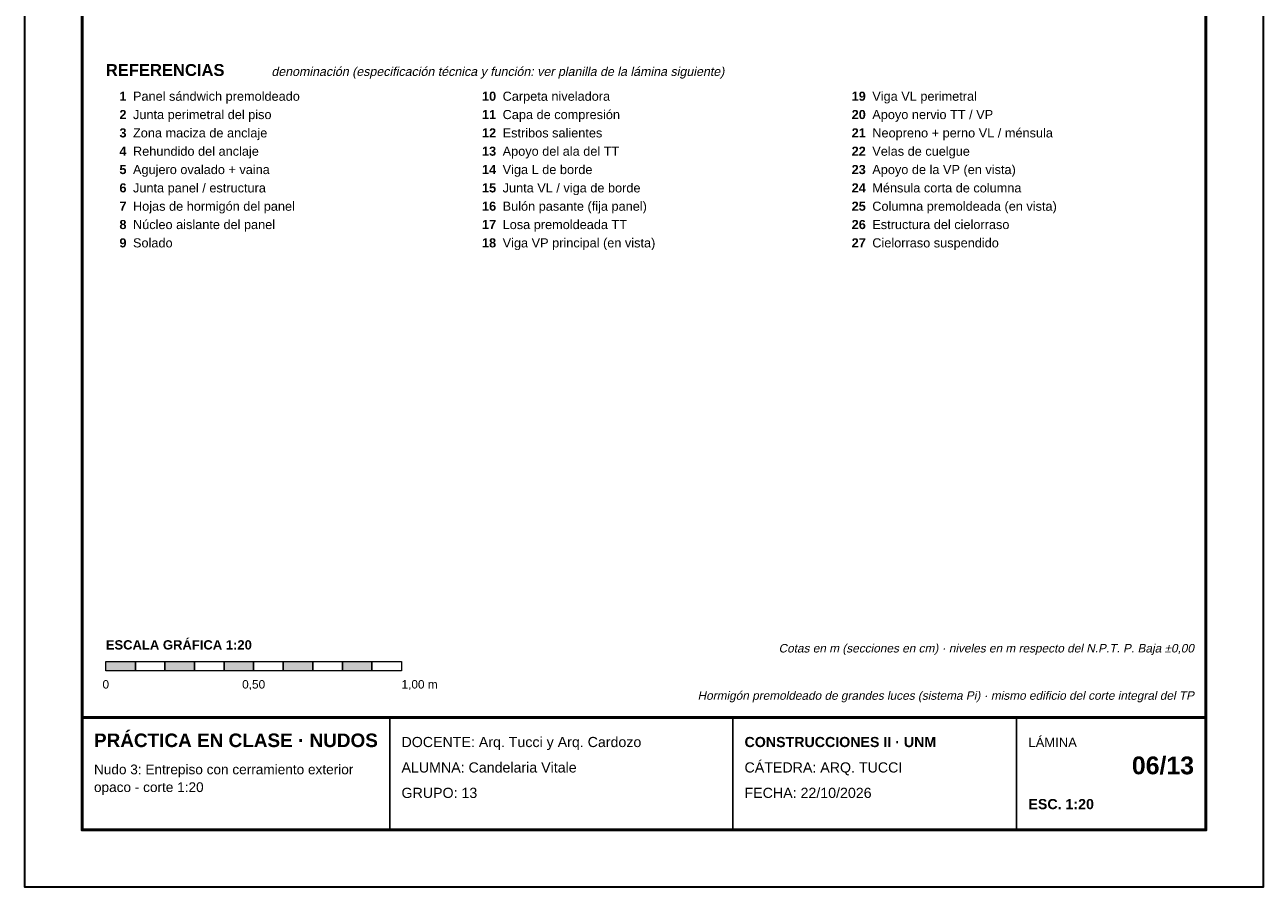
# Model space of a CAD drawing. Header units: millimetres. Extents: x 6 to 4194, y 6 to 5934.
# Tile 1 of 3: x 6 to 4194, y 6 to 2923. Entities that reach past the tile are written whole.
import ezdxf
from ezdxf.enums import TextEntityAlignment as Align

# ---------------------------------------------------------------- set-up
doc = ezdxf.new("R2010")
doc.units = ezdxf.units.MM
doc.header["$LTSCALE"] = 20
for name, color, linetype in [('X-MARCO', 7, 'Continuous'), ('X-ROTULO', 7, 'Continuous'), ('X-TEXTOS', 7, 'Continuous')]:
    doc.layers.add(name, color=color, linetype=linetype)
doc.styles.add('ARIAL', font='arial.ttf')
doc.styles.add('ARIAL-B', font='arialbd.ttf')

msp = doc.modelspace()

# ---------------------------------------------------------------- hatches: boundary and pattern name
at = {"layer": 'X-TEXTOS'}
h = msp.add_hatch(color=7, dxfattribs=at)
h.dxf.hatch_style = 1
h.paths.add_polyline_path([(280, 770), (380, 770), (380, 738), (280, 738)])
h = msp.add_hatch(color=7, dxfattribs=at)
h.dxf.hatch_style = 1
h.paths.add_polyline_path([(480, 770), (580, 770), (580, 738), (480, 738)])
h = msp.add_hatch(color=7, dxfattribs=at)
h.dxf.hatch_style = 1
h.paths.add_polyline_path([(680, 770), (780, 770), (780, 738), (680, 738)])
h = msp.add_hatch(color=7, dxfattribs=at)
h.dxf.hatch_style = 1
h.paths.add_polyline_path([(880, 770), (980, 770), (980, 738), (880, 738)])
h = msp.add_hatch(color=7, dxfattribs=at)
h.dxf.hatch_style = 1
h.paths.add_polyline_path([(1080, 770), (1180, 770), (1180, 738), (1080, 738)])

# ---------------------------------------------------------------- linework, layer by layer
at = {"layer": 'X-MARCO', "lineweight": 30}
msp.add_lwpolyline([(6, 5934), (4194, 5934), (4194, 6), (6, 6)], close=True, dxfattribs=at)
at = {"layer": 'X-MARCO', "lineweight": 50}
msp.add_lwpolyline([(200, 5740), (4000, 5740), (4000, 200), (200, 200)], close=True, dxfattribs=at)
at = {"layer": 'X-ROTULO', "lineweight": 50}
msp.add_lwpolyline([(200, 580), (4000, 580), (4000, 200), (200, 200)], close=True, dxfattribs=at)
at = {"layer": 'X-ROTULO', "lineweight": 25}
for points in [[(1240, 580), (1240, 200)], [(2400, 580), (2400, 200)], [(3360, 580), (3360, 200)]]:
    msp.add_lwpolyline(points, dxfattribs=at)
at = {"layer": 'X-TEXTOS', "lineweight": 13}
for points in [[(280, 770), (380, 770), (380, 738), (280, 738)], [(380, 770), (480, 770), (480, 738), (380, 738)], [(480, 770), (580, 770), (580, 738), (480, 738)], [(580, 770), (680, 770), (680, 738), (580, 738)], [(680, 770), (780, 770), (780, 738), (680, 738)], [(780, 770), (880, 770), (880, 738), (780, 738)], [(880, 770), (980, 770), (980, 738), (880, 738)], [(980, 770), (1080, 770), (1080, 738), (980, 738)], [(1080, 770), (1180, 770), (1180, 738), (1080, 738)], [(1180, 770), (1280, 770), (1280, 738), (1180, 738)]]:
    msp.add_lwpolyline(points, close=True, dxfattribs=at)

# ---------------------------------------------------------------- texts
at = {"layer": 'X-ROTULO'}
for s, height, style, p in [('PRÁCTICA EN CLASE · NUDOS', 45.824, 'ARIAL-B', (240, 480)), ('DOCENTE: Arq. Tucci y Arq. Cardozo', 34.368, 'ARIAL', (1280, 480)), ('CONSTRUCCIONES II · UNM', 34.368, 'ARIAL-B', (2440, 480)), ('LÁMINA', 31.5, 'ARIAL', (3400, 480)), ('Nudo 3: Entrepiso con cerramiento exterior', 32.936, 'ARIAL', (240, 388)), ('ALUMNA: Candelaria Vitale', 34.368, 'ARIAL', (1280, 394)), ('CÁTEDRA: ARQ. TUCCI', 34.368, 'ARIAL', (2440, 394)), ('opaco - corte 1:20', 32.936, 'ARIAL', (240, 328)), ('GRUPO: 13', 34.37, 'ARIAL', (1280, 308)), ('FECHA: 22/10/2026', 34.368, 'ARIAL', (2440, 308)), ('ESC. 1:20', 34.37, 'ARIAL-B', (3400, 270))]:
    msp.add_text(s, height=height, dxfattribs=dict(at, style=style)).set_placement(p)
at = {"layer": 'X-ROTULO', "style": 'ARIAL-B'}
msp.add_text('06/13', height=60.14, dxfattribs=at).set_placement((3960, 388), align=Align.RIGHT)
at = {"layer": 'X-TEXTOS'}
for s, height, style, p in [('REFERENCIAS', 40.096, 'ARIAL-B', (280, 2750)), ('Panel sándwich premoldeado', 30.788, 'ARIAL', (372, 2666)), ('Carpeta niveladora', 30.788, 'ARIAL', (1622, 2666)), ('Viga VL perimetral', 30.788, 'ARIAL', (2872, 2666)), ('Capa de compresión', 30.788, 'ARIAL', (1622, 2604)), ('Junta perimetral del piso', 30.788, 'ARIAL', (372, 2604)), ('Apoyo nervio TT / VP', 30.788, 'ARIAL', (2872, 2604)), ('Zona maciza de anclaje', 30.788, 'ARIAL', (372, 2542)), ('Estribos salientes', 30.788, 'ARIAL', (1622, 2542)), ('Neopreno + perno VL / ménsula', 30.788, 'ARIAL', (2872, 2542)), ('Rehundido del anclaje', 30.788, 'ARIAL', (372, 2480)), ('Apoyo del ala del TT', 30.788, 'ARIAL', (1622, 2480)), ('Velas de cuelgue', 30.788, 'ARIAL', (2872, 2480)), ('Agujero ovalado + vaina', 30.788, 'ARIAL', (372, 2418)), ('Viga L de borde', 30.788, 'ARIAL', (1622, 2418)), ('Apoyo de la VP (en vista)', 30.788, 'ARIAL', (2872, 2418)), ('Junta panel / estructura', 30.788, 'ARIAL', (372, 2356)), ('Junta VL / viga de borde', 30.788, 'ARIAL', (1622, 2356)), ('Ménsula corta de columna', 30.788, 'ARIAL', (2872, 2356)), ('Hojas de hormigón del panel', 30.788, 'ARIAL', (372, 2294)), ('Bulón pasante (fija panel)', 30.788, 'ARIAL', (1622, 2294)), ('Columna premoldeada (en vista)', 30.788, 'ARIAL', (2872, 2294)), ('Núcleo aislante del panel', 30.788, 'ARIAL', (372, 2232)), ('Losa premoldeada TT', 30.788, 'ARIAL', (1622, 2232)), ('Estructura del cielorraso', 30.788, 'ARIAL', (2872, 2232)), ('Solado', 30.79, 'ARIAL', (372, 2170)), ('Viga VP principal (en vista)', 30.788, 'ARIAL', (1622, 2170)), ('Cielorraso suspendido', 30.788, 'ARIAL', (2872, 2170)), ('ESCALA GRÁFICA 1:20', 31.504, 'ARIAL-B', (280, 810)), ('1,00 m', 28.64, 'ARIAL', (1280, 678))]:
    msp.add_text(s, height=height, dxfattribs=dict(at, style=style)).set_placement(p)
at = {"layer": 'X-TEXTOS', "style": 'ARIAL', "oblique": 12}
msp.add_text('denominación (especificación técnica y función: ver planilla de la lámina siguiente)', height=30.072, dxfattribs=at).set_placement((840, 2750))
at = {"layer": 'X-TEXTOS', "style": 'ARIAL-B'}
for s, height, p in [('1', 30.8, (350, 2666)), ('10', 30.79, (1600, 2666)), ('19', 30.79, (2850, 2666)), ('2', 30.8, (350, 2604)), ('11', 30.79, (1600, 2604)), ('20', 30.79, (2850, 2604)), ('3', 30.8, (350, 2542)), ('12', 30.79, (1600, 2542)), ('21', 30.79, (2850, 2542)), ('4', 30.8, (350, 2480)), ('13', 30.79, (1600, 2480)), ('22', 30.79, (2850, 2480)), ('5', 30.8, (350, 2418)), ('14', 30.79, (1600, 2418)), ('23', 30.79, (2850, 2418)), ('6', 30.8, (350, 2356)), ('24', 30.79, (2850, 2356)), ('15', 30.79, (1600, 2356)), ('7', 30.8, (350, 2294)), ('16', 30.79, (1600, 2294)), ('25', 30.79, (2850, 2294)), ('8', 30.8, (350, 2232)), ('17', 30.79, (1600, 2232)), ('26', 30.79, (2850, 2232)), ('9', 30.8, (350, 2170)), ('18', 30.79, (1600, 2170)), ('27', 30.79, (2850, 2170))]:
    msp.add_text(s, height=height, dxfattribs=at).set_placement(p, align=Align.RIGHT)
at = {"layer": 'X-TEXTOS', "style": 'ARIAL', "oblique": 12}
for s, p in [('Cotas en m (secciones en cm) · niveles en m respecto del N.P.T. P. Baja ±0,00', (3960, 800)), ('Hormigón premoldeado de grandes luces (sistema Pi) · mismo edificio del corte integral del TP', (3960, 640))]:
    msp.add_text(s, height=28.64, dxfattribs=at).set_placement(p, align=Align.RIGHT)
at = {"layer": 'X-TEXTOS', "style": 'ARIAL'}
for s, height, p in [('0', 28.6, (280, 678)), ('0,50', 28.64, (780, 678))]:
    msp.add_text(s, height=height, dxfattribs=at).set_placement(p, align=Align.CENTER)

doc.saveas('drawing.dxf')
